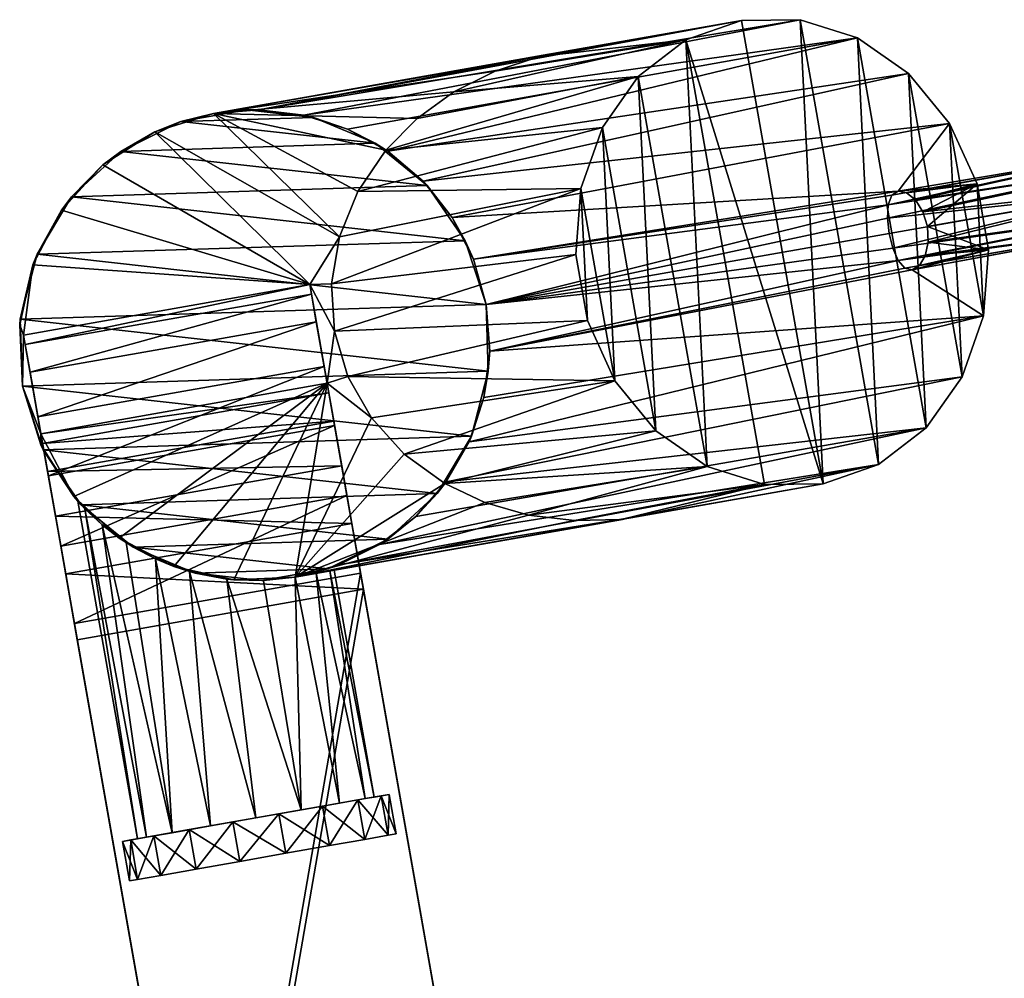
# Model space of a CAD drawing. Header units: metres. Extents: x 630 to 786, y -269 to -21.
# Tile 2 of 3: x 630 to 728, y -145 to -49. Entities that reach past the tile are written whole.
import ezdxf

# ---------------------------------------------------------------- set-up
doc = ezdxf.new("R2010")
doc.units = ezdxf.units.M

msp = doc.modelspace()

# ---------------------------------------------------------------- linework, layer by layer
at = {"layer": 'None'}
for points in [[(658.00531, -58.726612, 3.797301), (653.490112, -58.202206, 4.927778), (707.524536, -49.196712, 99.011459)], [(707.524536, -49.196712, 99.011459), (653.490112, -58.202206, 4.927778), (701.662109, -49.263813, 102.231354)], [(653.490112, -58.202206, 4.927778), (682.983215, -52.557411, 68.154236), (701.662109, -49.263813, 102.231354)], [(713.242615, -51.009953, 96.052429), (658.00531, -58.726612, 3.797301), (707.524536, -49.196712, 99.011459)], [(696.13031, -51.205818, 105.451241), (701.662109, -49.263813, 102.231354), (681.497925, -52.884735, 69)], [(681.497925, -52.884735, 69), (701.662109, -49.263813, 102.231354), (681.990051, -52.76162, 68.718361)], [(701.662109, -49.263813, 102.231354), (682.436096, -52.662663, 68.464294), (681.990051, -52.76162, 68.718361)], [(682.485229, -52.652493, 68.436386), (682.436096, -52.662663, 68.464294), (701.662109, -49.263813, 102.231354)], [(682.709167, -52.607922, 68.309311), (682.485229, -52.652493, 68.436386), (701.662109, -49.263813, 102.231354)], [(701.662109, -49.263813, 102.231354), (682.846069, -52.582134, 68.231773), (682.709167, -52.607922, 68.309311)], [(682.914612, -52.569641, 68.193008), (682.846069, -52.582134, 68.231773), (701.662109, -49.263813, 102.231354)], [(682.983215, -52.557411, 68.154236), (682.914612, -52.569641, 68.193008), (701.662109, -49.263813, 102.231354)], [(709.823608, -95.549774, 102.231354), (701.662109, -49.263813, 102.231354), (696.13031, -51.205818, 105.451241)], [(707.524536, -49.196712, 99.011459), (701.662109, -49.263813, 102.231354), (709.823608, -95.549774, 102.231354)], [(713.242615, -51.009953, 96.052429), (707.524536, -49.196712, 99.011459), (715.355408, -93.607765, 99.011459)], [(715.355408, -93.607765, 99.011459), (707.524536, -49.196712, 99.011459), (709.823608, -95.549774, 102.231354)], [(662.353027, -60.118221, 2.748726), (658.00531, -58.726612, 3.797301), (713.242615, -51.009953, 96.052429)], [(666.371155, -62.338867, 1.821753), (662.353027, -60.118221, 2.748726), (713.242615, -51.009953, 96.052429)], [(666.371155, -62.338867, 1.821753), (713.242615, -51.009953, 96.052429), (718.353088, -54.556641, 93.593979)], [(718.353088, -54.556641, 93.593979), (713.242615, -51.009953, 96.052429), (720.108459, -89.948181, 96.052429)], [(720.108459, -89.948181, 96.052429), (713.242615, -51.009953, 96.052429), (715.355408, -93.607765, 99.011459)], [(691.377258, -54.865402, 108.410271), (696.13031, -51.205818, 105.451241), (672.977844, -56.405735, 69)], [(696.13031, -51.205818, 105.451241), (677.081055, -54.325596, 69), (672.977844, -56.405735, 69)], [(677.081055, -54.325596, 69), (696.13031, -51.205818, 105.451241), (681.497925, -52.884735, 69)], [(691.377258, -54.865402, 108.410271), (698.243103, -93.803635, 108.410271), (696.13031, -51.205818, 105.451241)], [(698.243103, -93.803635, 108.410271), (703.961182, -95.616875, 105.451241), (696.13031, -51.205818, 105.451241)], [(696.13031, -51.205818, 105.451241), (703.961182, -95.616875, 105.451241), (709.823608, -95.549774, 102.231354)], [(653.490112, -58.202206, 4.927778), (648.968628, -58.555092, 6.099398), (682.983215, -52.557411, 68.154236)], [(682.983215, -52.557411, 68.154236), (648.968628, -58.555092, 6.099398), (682.914612, -52.569508, 68.193008)], [(648.968628, -58.555092, 6.099398), (682.846008, -52.581604, 68.231781), (682.914612, -52.569508, 68.193008)], [(648.968628, -58.555092, 6.099398), (682.708801, -52.605797, 68.309319), (682.846008, -52.581604, 68.231781)], [(682.483948, -52.645439, 68.436386), (682.708801, -52.605797, 68.309319), (648.968628, -58.555092, 6.099398)], [(682.434387, -52.654182, 68.464409), (682.483948, -52.645439, 68.436386), (648.968628, -58.555092, 6.099398)], [(648.968628, -58.555092, 6.099398), (681.985046, -52.73341, 68.718361), (682.434387, -52.654182, 68.464409)], [(681.497925, -52.884735, 69), (681.985046, -52.73341, 68.718361), (648.968628, -58.555092, 6.099398)], [(648.968628, -58.555092, 69), (681.497925, -52.884735, 69), (648.968628, -58.555092, 6.099398)], [(677.081055, -54.325596, 69), (681.497925, -52.884735, 69), (648.968628, -58.555092, 69)], [(681.497925, -52.884735, 69), (681.990051, -52.76162, 68.718361), (681.985046, -52.73341, 68.718361)], [(681.985046, -52.73341, 68.718361), (682.436096, -52.662663, 68.464294), (682.434387, -52.654182, 68.464409)], [(681.990051, -52.76162, 68.718361), (682.436096, -52.662663, 68.464294), (681.985046, -52.73341, 68.718361)], [(682.434387, -52.654182, 68.464409), (682.485229, -52.652493, 68.436386), (682.483948, -52.645439, 68.436386)], [(682.436096, -52.662663, 68.464294), (682.485229, -52.652493, 68.436386), (682.434387, -52.654182, 68.464409)], [(682.483948, -52.645439, 68.436386), (682.709167, -52.607922, 68.309311), (682.708801, -52.605797, 68.309319)], [(682.485229, -52.652493, 68.436386), (682.709167, -52.607922, 68.309311), (682.483948, -52.645439, 68.436386)], [(682.708801, -52.605797, 68.309319), (682.846069, -52.582134, 68.231773), (682.846008, -52.581604, 68.231781)], [(682.709167, -52.607922, 68.309311), (682.846069, -52.582134, 68.231773), (682.708801, -52.605797, 68.309319)], [(682.846008, -52.581604, 68.231781), (682.914612, -52.569641, 68.193008), (682.914612, -52.569508, 68.193008)], [(682.846069, -52.582134, 68.231773), (682.914612, -52.569641, 68.193008), (682.846008, -52.581604, 68.231781)], [(682.914612, -52.569641, 68.193008), (682.983215, -52.557411, 68.154236), (682.914612, -52.569508, 68.193008)], [(672.977844, -56.405735, 69), (677.081055, -54.325596, 69), (648.968628, -58.555092, 69)], [(687.788025, -59.946087, 110.868721), (691.377258, -54.865402, 108.410271), (666.191895, -62.216709, 69)], [(666.191895, -62.216709, 69), (691.377258, -54.865402, 108.410271), (669.311462, -59.062695, 69)], [(669.901123, -65.319321, 1.053805), (666.371155, -62.338867, 1.821753), (718.353088, -54.556641, 93.593979)], [(691.377258, -54.865402, 108.410271), (672.977844, -56.405735, 69), (669.311462, -59.062695, 69)], [(669.901123, -65.319321, 1.053805), (718.353088, -54.556641, 93.593979), (722.441956, -59.549438, 91.835274)], [(687.788025, -59.946087, 110.868721), (693.132629, -90.25695, 110.868721), (691.377258, -54.865402, 108.410271)], [(693.132629, -90.25695, 110.868721), (698.243103, -93.803635, 108.410271), (691.377258, -54.865402, 108.410271)], [(722.441956, -59.549438, 91.835274), (718.353088, -54.556641, 93.593979), (723.697693, -84.8675, 93.593979)], [(723.697693, -84.8675, 93.593979), (718.353088, -54.556641, 93.593979), (720.108459, -89.948181, 96.052429)], [(648.968628, -58.555092, 69), (669.311462, -59.062695, 69), (672.977844, -56.405735, 69)], [(643.117859, -60.399841, 69), (648.968628, -58.555092, 69), (645.716614, -59.371403)], [(648.968628, -58.555092, 69), (643.117859, -60.399841, 69), (661.552063, -70.875847, 69)], [(645.716614, -59.371403), (648.968628, -58.555092, 6.099398), (652.303772, -58.209908)], [(645.716614, -59.371403), (652.303772, -58.209908), (658.951355, -58.951283)], [(648.968628, -58.555092, 69), (648.968628, -58.555092, 6.099398), (645.716614, -59.371403)], [(665.120789, -61.535465), (645.716614, -59.371403), (658.951355, -58.951283)], [(648.968628, -58.555092, 6.099398), (653.490112, -58.202206, 4.927778), (652.303772, -58.209908)], [(663.387451, -66.360451, 69), (648.968628, -58.555092, 69), (661.552063, -70.875847, 69)], [(663.387451, -66.360451, 69), (666.191895, -62.216709, 69), (648.968628, -58.555092, 69)], [(666.191895, -62.216709, 69), (669.311462, -59.062695, 69), (648.968628, -58.555092, 69)], [(652.303772, -58.209908), (653.490112, -58.202206, 4.927778), (658.00531, -58.726612, 3.797301)], [(652.303772, -58.209908), (658.00531, -58.726612, 3.797301), (658.951355, -58.951283)], [(658.00531, -58.726612, 3.797301), (662.353027, -60.118221, 2.748726), (658.951355, -58.951283)], [(658.951355, -58.951283), (662.353027, -60.118221, 2.748726), (665.120789, -61.535465)], [(645.716614, -59.371403), (639.72345, -62.341675), (643.117859, -60.399841, 69)], [(639.72345, -62.341675), (645.716614, -59.371403), (665.120789, -61.535465)], [(672.794922, -68.955887, 0.478034), (669.901123, -65.319321, 1.053805), (722.441956, -59.549438, 91.835274)], [(672.794922, -68.955887, 0.478034), (722.441956, -59.549438, 91.835274), (717.320313, -66.303841, 77.004326)], [(717.320313, -66.303841, 77.004326), (722.441956, -59.549438, 91.835274), (725.177979, -65.58387, 90.9188)], [(725.177979, -65.58387, 90.9188), (722.441956, -59.549438, 91.835274), (725.832336, -78.777321, 91.835274)], [(725.832336, -78.777321, 91.835274), (722.441956, -59.549438, 91.835274), (723.697693, -84.8675, 93.593979)], [(639.72345, -62.341675), (637.943848, -63.69603, 69), (643.117859, -60.399841, 69)], [(643.117859, -60.399841, 69), (637.943848, -63.69603, 69), (658.582397, -75.645325, 69)], [(661.552063, -70.875847, 69), (643.117859, -60.399841, 69), (658.582397, -75.645325, 69)], [(662.353027, -60.118221, 2.748726), (666.371155, -62.338867, 1.821753), (665.120789, -61.535465)], [(685.653381, -66.036263, 112.627426), (687.788025, -59.946087, 110.868721), (663.387451, -66.360451, 69)], [(663.387451, -66.360451, 69), (687.788025, -59.946087, 110.868721), (666.191895, -62.216709, 69)], [(685.653381, -66.036263, 112.627426), (689.043762, -85.264145, 112.627426), (687.788025, -59.946087, 110.868721)], [(689.043762, -85.264145, 112.627426), (693.132629, -90.25695, 110.868721), (687.788025, -59.946087, 110.868721)], [(670.312256, -65.753105), (639.72345, -62.341675), (665.120789, -61.535465)], [(665.120789, -61.535465), (666.371155, -62.338867, 1.821753), (670.312256, -65.753105)], [(639.72345, -62.341675), (634.809937, -66.880089), (637.943848, -63.69603, 69)], [(634.809937, -66.880089), (639.72345, -62.341675), (670.312256, -65.753105)], [(666.371155, -62.338867, 1.821753), (669.901123, -65.319321, 1.053805), (670.312256, -65.753105)], [(716.317078, -67.670319, 74.449387), (739.882935, -62.524067, 62.856907), (739.177368, -64.123978, 61.109364)], [(716.317078, -67.670319, 74.449387), (716.682922, -66.726051, 75.640785), (739.882935, -62.524067, 62.856907)], [(716.682922, -66.726051, 75.640785), (717.320313, -66.303841, 77.004326), (739.882935, -62.524067, 62.856907)], [(739.882935, -62.524067, 62.856907), (717.320313, -66.303841, 77.004326), (741.066956, -62.315292, 65.016991)], [(717.320313, -66.303841, 77.004326), (718.150818, -66.467354, 78.318459), (741.066956, -62.315292, 65.016991)], [(741.066956, -62.315292, 65.016991), (718.150818, -66.467354, 78.318459), (719.026306, -67.192581, 79.391861)], [(741.066956, -62.315292, 65.016991), (719.026306, -67.192581, 79.391861), (742.277161, -63.577396, 66.764534)], [(634.809937, -66.880089), (633.799316, -68.219032, 69), (637.943848, -63.69603, 69)], [(658.582397, -75.645325, 69), (637.943848, -63.69603, 69), (633.799316, -68.219032, 69)], [(719.026306, -67.192581, 79.391861), (719.770203, -68.377495, 80.090179), (742.277161, -63.577396, 66.764534)], [(742.277161, -63.577396, 66.764534), (719.770203, -68.377495, 80.090179), (743.051331, -65.828308, 67.432037)], [(716.231079, -69.001297, 73.633476), (739.177368, -64.123978, 61.109364), (739.219727, -66.503914, 60.44186)], [(716.231079, -69.001297, 73.633476), (716.317078, -67.670319, 74.449387), (739.177368, -64.123978, 61.109364)], [(674.105225, -71.262512), (634.809937, -66.880089), (670.312256, -65.753105)], [(670.312256, -65.753105), (669.901123, -65.319321, 1.053805), (672.794922, -68.955887, 0.478034)], [(670.312256, -65.753105), (672.794922, -68.955887, 0.478034), (674.105225, -71.262512)], [(718.150818, -66.467354, 78.318459), (717.320313, -66.303841, 77.004326), (725.177979, -65.58387, 90.9188)], [(719.026306, -67.192581, 79.391861), (718.150818, -66.467354, 78.318459), (725.177979, -65.58387, 90.9188)], [(725.177979, -65.58387, 90.9188), (719.770203, -68.377495, 80.090179), (719.026306, -67.192581, 79.391861)], [(720.225464, -69.853119, 80.332748), (719.770203, -68.377495, 80.090179), (725.177979, -65.58387, 90.9188)], [(719.770203, -68.377495, 80.090179), (720.225464, -69.853119, 80.332748), (743.051331, -65.828308, 67.432037)], [(726.339478, -72.171043, 90.9188), (720.225464, -69.853119, 80.332748), (725.177979, -65.58387, 90.9188)], [(720.302246, -71.395401, 80.090157), (743.051331, -65.828308, 67.432037), (720.225464, -69.853119, 80.332748)], [(743.093689, -68.208244, 66.764534), (743.051331, -65.828308, 67.432037), (720.302246, -71.395401, 80.090157)], [(726.339478, -72.171043, 90.9188), (725.177979, -65.58387, 90.9188), (725.832336, -78.777321, 91.835274)], [(685.14624, -72.64254, 113.5439), (685.653381, -66.036263, 112.627426), (660.759338, -75.581627, 69)], [(685.653381, -66.036263, 112.627426), (661.552063, -70.875847, 69), (660.759338, -75.581627, 69)], [(661.552063, -70.875847, 69), (685.653381, -66.036263, 112.627426), (663.387451, -66.360451, 69)], [(674.924255, -73.11116, 0.121042), (672.794922, -68.955887, 0.478034), (717.320313, -66.303841, 77.004326)], [(717.320313, -66.303841, 77.004326), (716.682922, -66.726051, 75.640785), (674.924255, -73.11116, 0.121042)], [(716.682922, -66.726051, 75.640785), (716.317078, -67.670319, 74.449387), (674.924255, -73.11116, 0.121042)], [(685.14624, -72.64254, 113.5439), (686.307739, -79.229721, 113.5439), (685.653381, -66.036263, 112.627426)], [(686.307739, -79.229721, 113.5439), (689.043762, -85.264145, 112.627426), (685.653381, -66.036263, 112.627426)], [(716.394104, -70.528694, 73.342461), (716.231079, -69.001297, 73.633476), (739.219727, -66.503914, 60.44186)], [(716.394104, -70.528694, 73.342461), (739.219727, -66.503914, 60.44186), (716.763306, -72.019684, 73.633621)], [(739.219727, -66.503914, 60.44186), (739.993896, -68.754822, 61.109364), (716.763306, -72.019684, 73.633621)], [(634.809937, -66.880089), (631.374084, -72.618965), (633.799316, -68.219032, 69)], [(631.374084, -72.618965), (634.809937, -66.880089), (674.105225, -71.262512)], [(674.924255, -73.11116, 0.121042), (716.317078, -67.670319, 74.449387), (676.192383, -77.61734)], [(716.317078, -67.670319, 74.449387), (716.231079, -69.001297, 73.633476), (676.192383, -77.61734)], [(631.374084, -72.618965), (630.966614, -73.660599, 69), (633.799316, -68.219032, 69)], [(633.799316, -68.219032, 69), (630.966614, -73.660599, 69), (658.582397, -75.645325, 69)], [(716.763306, -72.019684, 73.633621), (739.993896, -68.754822, 61.109364), (717.299377, -73.241104, 74.449341)], [(739.993896, -68.754822, 61.109364), (741.204102, -70.01693, 62.856907), (717.299377, -73.241104, 74.449341)], [(742.388123, -69.808151, 65.016991), (743.093689, -68.208244, 66.764534), (720.008606, -72.763268, 79.391899)], [(720.008606, -72.763268, 79.391899), (743.093689, -68.208244, 66.764534), (720.302246, -71.395401, 80.090157)], [(672.794922, -68.955887, 0.478034), (674.924255, -73.11116, 0.121042), (674.105225, -71.262512)], [(676.192383, -77.61734), (716.231079, -69.001297, 73.633476), (716.394104, -70.528694, 73.342461)], [(716.394104, -70.528694, 73.342461), (716.763306, -72.019684, 73.633621), (676.192383, -77.61734)], [(717.299377, -73.241104, 74.449341), (741.204102, -70.01693, 62.856907), (717.966003, -74.003357, 75.640747)], [(741.204102, -70.01693, 62.856907), (718.709534, -74.18177, 77.004318), (717.966003, -74.003357, 75.640747)], [(741.204102, -70.01693, 62.856907), (742.388123, -69.808151, 65.016991), (718.709534, -74.18177, 77.004318)], [(742.388123, -69.808151, 65.016991), (719.433899, -73.744255, 78.318436), (718.709534, -74.18177, 77.004318)], [(719.433899, -73.744255, 78.318436), (742.388123, -69.808151, 65.016991), (720.008606, -72.763268, 79.391899)], [(720.302246, -71.395401, 80.090157), (720.225464, -69.853119, 80.332748), (726.339478, -72.171043, 90.9188)], [(676.192383, -77.61734), (631.374084, -72.618965), (674.105225, -71.262512)], [(658.582397, -75.645325, 69), (660.759338, -75.581627, 69), (661.552063, -70.875847, 69)], [(674.105225, -71.262512), (674.924255, -73.11116, 0.121042), (676.192383, -77.61734)], [(720.008606, -72.763268, 79.391899), (720.302246, -71.395401, 80.090157), (726.339478, -72.171043, 90.9188)], [(631.374084, -72.618965), (629.694153, -79.093376), (630.966614, -73.660599, 69)], [(629.694153, -79.093376), (631.374084, -72.618965), (676.192383, -77.61734)], [(685.14624, -72.64254, 113.5439), (660.759338, -75.581627, 69), (661.04126, -80.288895, 69)], [(686.307739, -79.229721, 113.5439), (685.14624, -72.64254, 113.5439), (661.04126, -80.288895, 69)], [(716.763306, -72.019684, 73.633621), (717.299377, -73.241104, 74.449341), (676.192383, -77.61734)], [(725.832336, -78.777321, 91.835274), (718.709534, -74.18177, 77.004318), (726.339478, -72.171043, 90.9188)], [(718.709534, -74.18177, 77.004318), (719.433899, -73.744255, 78.318436), (726.339478, -72.171043, 90.9188)], [(726.339478, -72.171043, 90.9188), (719.433899, -73.744255, 78.318436), (720.008606, -72.763268, 79.391899)], [(629.694153, -79.093376), (629.638794, -79.649918, 69), (630.966614, -73.660599, 69)], [(630.966614, -73.660599, 69), (629.638794, -79.649918, 69), (630.022949, -80.681122, 69)], [(630.966614, -73.660599, 69), (630.022949, -80.681122, 69), (658.582397, -75.645325, 69)], [(676.192383, -77.61734), (717.299377, -73.241104, 74.449341), (676.541992, -82.285423, 0.121022)], [(717.299377, -73.241104, 74.449341), (717.966003, -74.003357, 75.640747), (676.541992, -82.285423, 0.121022)], [(676.541992, -82.285423, 0.121022), (717.966003, -74.003357, 75.640747), (718.709534, -74.18177, 77.004318)], [(676.541992, -82.285423, 0.121022), (718.709534, -74.18177, 77.004318), (725.832336, -78.777321, 91.835274)], [(658.582397, -75.645325, 173.850555), (630.022949, -80.681122, 173.850555), (630.188965, -81.622688, 181.975357)], [(658.582397, -75.645325, 173.850555), (658.582397, -75.645325, 69), (630.022949, -80.681122, 173.850555)], [(658.582397, -75.645325, 69), (630.022949, -80.681122, 69), (630.022949, -80.681122, 173.850555)], [(658.748413, -76.586891, 181.975357), (658.582397, -75.645325, 173.850555), (630.188965, -81.622688, 181.975357)], [(661.04126, -80.288895, 69), (660.759338, -75.581627, 69), (658.582397, -75.645325, 69)], [(660.489319, -86.459923, 180.786575), (658.582397, -75.645325, 173.850555), (658.748413, -76.586891, 181.975357)], [(660.489319, -86.459923, 180.786575), (660.318848, -85.493401, 173.850555), (658.582397, -75.645325, 173.850555)], [(660.318848, -85.493401, 173.850555), (658.582397, -75.645325, 69), (658.582397, -75.645325, 173.850555)], [(660.318848, -85.493401, 173.850555), (660.318848, -85.493401, 69), (658.582397, -75.645325, 69)], [(660.318848, -85.493401, 69), (661.04126, -80.288895, 69), (658.582397, -75.645325, 69)], [(658.748413, -76.586891, 181.975357), (630.188965, -81.622688, 181.975357), (630.677979, -84.395958, 189.656281)], [(659.237427, -79.360161, 189.656281), (658.748413, -76.586891, 181.975357), (630.677979, -84.395958, 189.656281)], [(659.237427, -79.360161, 189.656281), (660.489319, -86.459923, 180.786575), (658.748413, -76.586891, 181.975357)], [(676.404602, -84.302773), (629.694153, -79.093376), (676.192383, -77.61734)], [(676.192383, -77.61734), (676.541992, -82.285423, 0.121022), (676.404602, -84.302773)], [(629.694153, -79.093376), (629.906372, -85.778809), (629.638794, -79.649918, 69)], [(629.906372, -85.778809), (629.694153, -79.093376), (676.404602, -84.302773)], [(659.237427, -79.360161, 189.656281), (630.677979, -84.395958, 189.656281), (631.463257, -88.849411, 196.473679)], [(660.022705, -83.813614, 196.473679), (659.237427, -79.360161, 189.656281), (631.463257, -88.849411, 196.473679)], [(660.022705, -83.813614, 196.473679), (660.987183, -89.283607, 187.178024), (659.237427, -79.360161, 189.656281)], [(660.987183, -89.283607, 187.178024), (660.489319, -86.459923, 180.786575), (659.237427, -79.360161, 189.656281)], [(686.307739, -79.229721, 113.5439), (661.04126, -80.288895, 69), (662.386353, -84.808685, 69)], [(689.043762, -85.264145, 112.627426), (686.307739, -79.229721, 113.5439), (662.386353, -84.808685, 69)], [(723.697693, -84.8675, 93.593979), (674.486633, -91.325378, 1.053825), (725.832336, -78.777321, 91.835274)], [(674.486633, -91.325378, 1.053825), (675.962219, -86.918434, 0.478032), (725.832336, -78.777321, 91.835274)], [(725.832336, -78.777321, 91.835274), (675.962219, -86.918434, 0.478032), (676.541992, -82.285423, 0.121022)], [(629.906372, -85.778809), (629.906372, -85.778809, 69), (629.638794, -79.649918, 69)], [(629.638794, -79.649918, 69), (629.906372, -85.778809, 69), (630.022949, -80.681122, 69)], [(660.318848, -85.493401, 69), (662.386353, -84.808685, 69), (661.04126, -80.288895, 69)], [(630.022949, -80.681122, 69), (629.906372, -85.778809, 69), (631.75946, -90.529198, 69)], [(630.022949, -80.681122, 69), (631.75946, -90.529198, 69), (630.022949, -80.681122, 173.850555)], [(631.75946, -90.529198, 69), (631.75946, -90.529198, 173.850555), (630.022949, -80.681122, 173.850555)], [(630.022949, -80.681122, 173.850555), (631.75946, -90.529198, 173.850555), (630.188965, -81.622688, 181.975357)], [(631.75946, -90.529198, 173.850555), (631.929871, -91.49572, 180.786575), (630.188965, -81.622688, 181.975357)], [(630.188965, -81.622688, 181.975357), (631.929871, -91.49572, 180.786575), (630.677979, -84.395958, 189.656281)], [(676.541992, -82.285423, 0.121022), (675.962219, -86.918434, 0.478032), (676.404602, -84.302773)], [(674.724731, -90.777184), (629.906372, -85.778809), (676.404602, -84.302773)], [(631.929871, -91.49572, 180.786575), (632.427734, -94.319405, 187.178024), (630.677979, -84.395958, 189.656281)], [(630.677979, -84.395958, 189.656281), (632.427734, -94.319405, 187.178024), (631.463257, -88.849411, 196.473679)], [(660.022705, -83.813614, 196.473679), (631.463257, -88.849411, 196.473679), (632.501892, -94.739738, 202.055069)], [(661.061279, -89.703941, 202.055069), (660.022705, -83.813614, 196.473679), (632.501892, -94.739738, 202.055069)], [(661.061279, -89.703941, 202.055069), (661.773438, -93.742752, 192.523071), (660.022705, -83.813614, 196.473679)], [(661.773438, -93.742752, 192.523071), (660.987183, -89.283607, 187.178024), (660.022705, -83.813614, 196.473679)], [(676.404602, -84.302773), (675.962219, -86.918434, 0.478032), (674.724731, -90.777184)], [(664.740723, -88.959564, 69), (662.386353, -84.808685, 69), (660.318848, -85.493401, 69)], [(689.043762, -85.264145, 112.627426), (662.386353, -84.808685, 69), (664.740723, -88.959564, 69)], [(668.009766, -92.574898, 69), (689.043762, -85.264145, 112.627426), (664.740723, -88.959564, 69)], [(693.132629, -90.25695, 110.868721), (689.043762, -85.264145, 112.627426), (668.009766, -92.574898, 69)], [(720.108459, -89.948181, 96.052429), (672.188904, -95.333351, 1.821763), (723.697693, -84.8675, 93.593979)], [(672.188904, -95.333351, 1.821763), (674.486633, -91.325378, 1.053825), (723.697693, -84.8675, 93.593979)], [(631.99353, -92.133644), (631.75116, -91.629608, 69), (629.906372, -85.778809)], [(631.75116, -91.629608, 69), (629.906372, -85.778809, 69), (629.906372, -85.778809)], [(631.99353, -92.133644), (629.906372, -85.778809), (674.724731, -90.777184)], [(629.906372, -85.778809, 69), (631.75116, -91.629608, 69), (631.75946, -90.529198, 69)], [(660.318848, -85.493401, 173.850555), (660.489319, -86.459923, 180.786575), (631.75946, -90.529198, 173.850555)], [(631.75946, -90.529198, 173.850555), (631.75946, -90.529198, 69), (660.318848, -85.493401, 173.850555)], [(631.75946, -90.529198, 69), (660.318848, -85.493401, 69), (660.318848, -85.493401, 173.850555)], [(631.75946, -90.529198, 69), (635.047363, -96.803581, 69), (660.318848, -85.493401, 69)], [(660.489319, -86.459923, 180.786575), (631.929871, -91.49572, 180.786575), (631.75946, -90.529198, 173.850555)], [(660.489319, -86.459923, 180.786575), (660.987183, -89.283607, 187.178024), (631.929871, -91.49572, 180.786575)], [(635.047363, -96.803581, 69), (639.570313, -100.948151, 69), (660.318848, -85.493401, 69)], [(660.318848, -85.493401, 69), (639.570313, -100.948151, 69), (645.011902, -103.780853, 69)], [(645.011902, -103.780853, 69), (651.001221, -105.10865, 69), (660.318848, -85.493401, 69)], [(651.001221, -105.10865, 69), (657.130127, -104.841057, 69), (660.318848, -85.493401, 69)], [(657.130127, -104.841057, 69), (664.740723, -88.959564, 69), (660.318848, -85.493401, 69)], [(675.962219, -86.918434, 0.478032), (674.486633, -91.325378, 1.053825), (674.724731, -90.777184)], [(632.427734, -94.319405, 187.178024), (633.21405, -98.778549, 192.523071), (631.463257, -88.849411, 196.473679)], [(631.463257, -88.849411, 196.473679), (633.21405, -98.778549, 192.523071), (632.501892, -94.739738, 202.055069)], [(660.987183, -89.283607, 187.178024), (632.427734, -94.319405, 187.178024), (631.929871, -91.49572, 180.786575)], [(660.987183, -89.283607, 187.178024), (661.773438, -93.742752, 192.523071), (632.427734, -94.319405, 187.178024)], [(657.130127, -104.841057, 69), (668.009766, -92.574898, 69), (664.740723, -88.959564, 69)], [(661.061279, -89.703941, 202.055069), (632.501892, -94.739738, 202.055069), (633.737122, -101.745125, 206.095535)], [(662.29657, -96.709328, 206.095535), (661.061279, -89.703941, 202.055069), (633.737122, -101.745125, 206.095535)], [(662.29657, -96.709328, 206.095535), (662.786377, -99.487244, 196.402039), (661.061279, -89.703941, 202.055069)], [(662.786377, -99.487244, 196.402039), (661.773438, -93.742752, 192.523071), (661.061279, -89.703941, 202.055069)], [(665.563171, -101.589134, 3.7973), (720.108459, -89.948181, 96.052429), (715.355408, -93.607765, 99.011459)], [(665.563171, -101.589134, 3.7973), (669.172668, -98.794418, 2.748727), (720.108459, -89.948181, 96.052429)], [(672.062317, -95.50956, 69), (693.132629, -90.25695, 110.868721), (668.009766, -92.574898, 69)], [(669.172668, -98.794418, 2.748727), (672.188904, -95.333351, 1.821763), (720.108459, -89.948181, 96.052429)], [(698.243103, -93.803635, 108.410271), (693.132629, -90.25695, 110.868721), (672.062317, -95.50956, 69)], [(631.75946, -90.529198, 69), (631.75116, -91.629608, 69), (635.047363, -96.803581, 69)], [(671.288818, -96.51606), (631.99353, -92.133644), (674.724731, -90.777184)], [(674.724731, -90.777184), (672.188904, -95.333351, 1.821763), (671.288818, -96.51606)], [(674.724731, -90.777184), (674.486633, -91.325378, 1.053825), (672.188904, -95.333351, 1.821763)], [(635.047363, -96.803581, 69), (631.75116, -91.629608, 69), (631.99353, -92.133644)], [(635.786499, -97.643044), (635.047363, -96.803581, 69), (631.99353, -92.133644)], [(635.786499, -97.643044), (631.99353, -92.133644), (671.288818, -96.51606)], [(672.062317, -95.50956, 69), (668.009766, -92.574898, 69), (657.130127, -104.841057, 69)], [(661.773438, -93.742752, 192.523071), (633.21405, -98.778549, 192.523071), (632.427734, -94.319405, 187.178024)], [(661.773438, -93.742752, 192.523071), (662.786377, -99.487244, 196.402039), (633.21405, -98.778549, 192.523071)], [(661.499634, -103.626228, 4.927778), (715.355408, -93.607765, 99.011459), (691.144653, -98.843376, 68.154236)], [(661.499634, -103.626228, 4.927778), (665.563171, -101.589134, 3.7973), (715.355408, -93.607765, 99.011459)], [(676.073425, -97.406776, 69), (698.243103, -93.803635, 108.410271), (672.062317, -95.50956, 69)], [(676.073425, -97.406776, 69), (680.428528, -98.649567, 69), (698.243103, -93.803635, 108.410271)], [(680.428528, -98.649567, 69), (703.961182, -95.616875, 105.451241), (698.243103, -93.803635, 108.410271)], [(691.144653, -98.843376, 68.154236), (715.355408, -93.607765, 99.011459), (709.823608, -95.549774, 102.231354)], [(633.21405, -98.778549, 192.523071), (634.226929, -104.523041, 196.402039), (632.501892, -94.739738, 202.055069)], [(632.501892, -94.739738, 202.055069), (634.226929, -104.523041, 196.402039), (633.737122, -101.745125, 206.095535)], [(676.073425, -97.406776, 69), (672.062317, -95.50956, 69), (657.130127, -104.841057, 69)], [(672.188904, -95.333351, 1.821763), (669.172668, -98.794418, 2.748727), (671.288818, -96.51606)], [(680.428528, -98.649567, 69), (684.996826, -99.2006, 69), (703.961182, -95.616875, 105.451241)], [(684.996826, -99.2006, 69), (689.648193, -99.107239, 69), (703.961182, -95.616875, 105.451241)], [(703.961182, -95.616875, 105.451241), (689.648193, -99.107239, 69), (709.823608, -95.549774, 102.231354)], [(689.648193, -99.107239, 69), (690.144287, -98.990837, 68.716827), (709.823608, -95.549774, 102.231354)], [(709.823608, -95.549774, 102.231354), (690.144287, -98.990837, 68.716827), (690.645569, -98.924149, 68.435616)], [(690.645569, -98.924149, 68.435616), (691.144653, -98.843376, 68.154236), (709.823608, -95.549774, 102.231354)], [(662.29657, -96.709328, 206.095535), (633.737122, -101.745125, 206.095535), (635.101501, -109.482841, 208.374344)], [(635.786499, -97.643044), (635.447205, -97.267761, 39.038391), (635.047363, -96.803581, 69)], [(635.447205, -97.267761, 39.038391), (636.147522, -98.02523, 42.655502), (635.047363, -96.803581, 69)], [(635.047363, -96.803581, 69), (636.147522, -98.02523, 42.655502), (637.865601, -99.634125, 45.627266)], [(635.047363, -96.803581, 69), (637.865601, -99.634125, 45.627266), (639.570313, -100.948151, 69)], [(663.660889, -104.447044, 208.374344), (662.29657, -96.709328, 206.095535), (635.101501, -109.482841, 208.374344)], [(635.786499, -97.643044), (636.147522, -98.025253, 35.421261), (635.447205, -97.267761, 39.038391)], [(636.147522, -98.02523, 42.655502), (635.447205, -97.267761, 39.038391), (641.390076, -130.971268, 39.038391)], [(636.147522, -98.025253, 35.421261), (641.390076, -130.971268, 39.038391), (635.447205, -97.267761, 39.038391)], [(666.375305, -101.054474), (635.786499, -97.643044), (671.288818, -96.51606)], [(663.660889, -104.447044, 208.374344), (663.946411, -106.066063, 198.510406), (662.29657, -96.709328, 206.095535)], [(663.946411, -106.066063, 198.510406), (662.786377, -99.487244, 196.402039), (662.29657, -96.709328, 206.095535)], [(671.288818, -96.51606), (669.172668, -98.794418, 2.748727), (666.375305, -101.054474)], [(640.977966, -101.860687), (637.865479, -99.634003, 32.449406), (635.786499, -97.643044)], [(637.865479, -99.634003, 32.449406), (636.147522, -98.025253, 35.421261), (635.786499, -97.643044)], [(640.977966, -101.860687), (635.786499, -97.643044), (666.375305, -101.054474)], [(637.865601, -99.634125, 45.627266), (636.147522, -98.02523, 42.655502), (642.289612, -130.812653, 43.630592)], [(642.289612, -130.812653, 43.630592), (636.147522, -98.02523, 42.655502), (641.390076, -130.971268, 39.038391)], [(637.865479, -99.634003, 32.449406), (642.289612, -130.812653, 34.44619), (636.147522, -98.025253, 35.421261)], [(642.289612, -130.812653, 34.44619), (641.390076, -130.971268, 39.038391), (636.147522, -98.025253, 35.421261)], [(657.130127, -104.841057, 69), (680.428528, -98.649567, 69), (676.073425, -97.406776, 69)], [(662.786377, -99.487244, 196.402039), (634.226929, -104.523041, 196.402039), (633.21405, -98.778549, 192.523071)], [(684.996826, -99.2006, 69), (680.428528, -98.649567, 69), (657.130127, -104.841057, 69)], [(657.130127, -104.841057, 6.099398), (661.499634, -103.626228, 4.927778), (691.144653, -98.843376, 68.154236)], [(657.130127, -104.841057, 6.099398), (691.144653, -98.843376, 68.154236), (660.574829, -104.233665, 35.73455)], [(657.130127, -104.841057, 69), (660.574829, -104.233665, 42.342236), (689.648193, -99.107239, 69)], [(689.648193, -99.107239, 69), (684.996826, -99.2006, 69), (657.130127, -104.841057, 69)], [(660.574829, -104.233665, 35.73455), (691.144653, -98.843376, 68.154236), (661.031555, -104.15313, 39.038391)], [(660.574829, -104.233665, 42.342236), (661.031555, -104.15313, 39.038391), (689.648193, -99.107239, 69)], [(691.144653, -98.843376, 68.154236), (690.200012, -99.009941, 68.688133), (661.031555, -104.15313, 39.038391)], [(661.031555, -104.15313, 39.038391), (690.200012, -99.009941, 68.688133), (689.924133, -99.058594, 68.84407)], [(689.924133, -99.058594, 68.84407), (689.786133, -99.082916, 68.922035), (661.031555, -104.15313, 39.038391)], [(661.031555, -104.15313, 39.038391), (689.786133, -99.082916, 68.922035), (689.717163, -99.095078, 68.961014)], [(689.648193, -99.107239, 69), (661.031555, -104.15313, 39.038391), (689.717163, -99.095078, 68.961014)], [(669.172668, -98.794418, 2.748727), (665.563171, -101.589134, 3.7973), (666.375305, -101.054474)], [(689.648193, -99.107239, 69), (689.717163, -99.095078, 68.961014), (690.144287, -98.990837, 68.716827)], [(689.717163, -99.095078, 68.961014), (689.786133, -99.082916, 68.922035), (690.144287, -98.990837, 68.716827)], [(690.144287, -98.990837, 68.716827), (689.786133, -99.082916, 68.922035), (689.924133, -99.058594, 68.84407)], [(689.924133, -99.058594, 68.84407), (690.200012, -99.009941, 68.688133), (690.144287, -98.990837, 68.716827)], [(690.200012, -99.009941, 68.688133), (690.645569, -98.924149, 68.435616), (690.144287, -98.990837, 68.716827)], [(690.200012, -99.009941, 68.688133), (691.144653, -98.843376, 68.154236), (690.645569, -98.924149, 68.435616)], [(662.786377, -99.487244, 196.402039), (663.946411, -106.066063, 198.510406), (634.226929, -104.523041, 196.402039)], [(640.977966, -101.860687), (640.249329, -101.406136, 30.084673), (637.865479, -99.634003, 32.449406)], [(640.249329, -101.406136, 30.084673), (644.851379, -130.360947, 30.553112), (637.865479, -99.634003, 32.449406)], [(644.851379, -130.360947, 30.553112), (642.289612, -130.812653, 34.44619), (637.865479, -99.634003, 32.449406)], [(637.865601, -99.634125, 45.627266), (640.249329, -101.406174, 47.992081), (639.570313, -100.948151, 69)], [(644.851379, -130.360947, 47.523674), (640.249329, -101.406174, 47.992081), (637.865601, -99.634125, 45.627266)], [(644.851379, -130.360947, 47.523674), (637.865601, -99.634125, 45.627266), (642.289612, -130.812653, 43.630592)], [(639.570313, -100.948151, 69), (640.249329, -101.406174, 47.992081), (643.187256, -103.028549, 49.765862)], [(639.570313, -100.948151, 69), (643.187256, -103.028549, 49.765862), (645.011902, -103.780853, 69)], [(660.382141, -104.02475), (640.977966, -101.860687), (666.375305, -101.054474)], [(666.375305, -101.054474), (661.499634, -103.626228, 4.927778), (660.382141, -104.02475)], [(666.375305, -101.054474), (665.563171, -101.589134, 3.7973), (661.499634, -103.626228, 4.927778)], [(634.226929, -104.523041, 196.402039), (635.386963, -111.10186, 198.510406), (633.737122, -101.745125, 206.095535)], [(633.737122, -101.745125, 206.095535), (635.386963, -111.10186, 198.510406), (635.101501, -109.482841, 208.374344)], [(643.187317, -103.028542, 28.310837), (640.249329, -101.406136, 30.084673), (640.977966, -101.860687)], [(644.851379, -130.360947, 30.553112), (640.249329, -101.406136, 30.084673), (643.187317, -103.028542, 28.310837)], [(643.187256, -103.028549, 49.765862), (640.249329, -101.406174, 47.992081), (644.851379, -130.360947, 47.523674)], [(647.1474, -104.44487), (643.187317, -103.028542, 28.310837), (640.977966, -101.860687)], [(647.1474, -104.44487), (640.977966, -101.860687), (660.382141, -104.02475)], [(643.187256, -103.028549, 49.765862), (646.600586, -104.295944, 50.82814), (645.011902, -103.780853, 69)], [(646.600586, -104.295944, 50.82814), (643.187256, -103.028549, 49.765862), (648.685303, -129.684921, 50.124947)], [(648.685303, -129.684921, 50.124947), (643.187256, -103.028549, 49.765862), (644.851379, -130.360947, 47.523674)], [(647.1474, -104.44487), (646.600647, -104.295967, 27.248592), (643.187317, -103.028542, 28.310837)], [(648.685303, -129.684921, 27.951838), (643.187317, -103.028542, 28.310837), (646.600647, -104.295967, 27.248592)], [(648.685303, -129.684921, 27.951838), (644.851379, -130.360947, 30.553112), (643.187317, -103.028542, 28.310837)], [(645.011902, -103.780853, 69), (646.600586, -104.295944, 50.82814), (651.001221, -105.10865, 69)], [(653.794983, -105.186241), (647.1474, -104.44487), (660.382141, -104.02475)], [(660.382141, -104.02475), (657.130127, -104.841057, 6.099398), (653.794983, -105.186241)], [(661.499634, -103.626228, 4.927778), (657.130127, -104.841057, 6.099398), (660.382141, -104.02475)], [(661.031555, -104.15313, 39.038391), (660.574829, -104.233665, 42.342236), (665.025452, -126.803711, 39.038391)], [(661.031555, -104.15313, 39.038391), (665.025452, -126.803711, 39.038391), (660.574829, -104.233665, 35.73455)], [(663.946411, -106.066063, 198.510406), (635.386963, -111.10186, 198.510406), (634.226929, -104.523041, 196.402039)], [(635.101501, -109.482841, 208.374344), (649.074768, -188.729263, 221.785828), (663.660889, -104.447044, 208.374344)], [(646.600586, -104.295944, 50.82814), (650.312866, -105.038094, 50.968712), (651.001221, -105.10865, 69)], [(650.312866, -105.038094, 50.968712), (646.600586, -104.295944, 50.82814), (653.207764, -128.887482, 51.038391)], [(653.207764, -128.887482, 51.038391), (646.600586, -104.295944, 50.82814), (648.685303, -129.684921, 50.124947)], [(650.312744, -105.0382, 27.107964), (646.600647, -104.295967, 27.248592), (647.1474, -104.44487)], [(653.207764, -128.887482, 27.038393), (646.600647, -104.295967, 27.248592), (650.312744, -105.0382, 27.107964)], [(653.207764, -128.887482, 27.038393), (648.685303, -129.684921, 27.951838), (646.600647, -104.295967, 27.248592)], [(653.794983, -105.186241), (650.312744, -105.0382, 27.107964), (647.1474, -104.44487)], [(649.074768, -188.729263, 221.785828), (677.634216, -183.693466, 221.785828), (663.660889, -104.447044, 208.374344)], [(653.794983, -105.186241), (653.970703, -105.179962, 28.070282), (650.312744, -105.0382, 27.107964)], [(657.730164, -128.090057, 27.951838), (650.312744, -105.0382, 27.107964), (653.970703, -105.179962, 28.070282)], [(657.730164, -128.090057, 27.951838), (653.207764, -128.887482, 27.038393), (650.312744, -105.0382, 27.107964)], [(651.001221, -105.10865, 69), (650.312866, -105.038094, 50.968712), (653.970825, -105.179977, 50.006496)], [(653.970825, -105.179977, 50.006496), (650.312866, -105.038094, 50.968712), (657.730164, -128.090057, 50.124947)], [(657.730164, -128.090057, 50.124947), (650.312866, -105.038094, 50.968712), (653.207764, -128.887482, 51.038391)], [(657.130127, -104.841057, 69), (651.001221, -105.10865, 69), (653.970825, -105.179977, 50.006496)], [(657.130127, -104.841057, 6.099398), (653.970703, -105.179962, 28.070282), (653.794983, -105.186241)], [(657.130127, -104.841057, 6.099398), (657.130127, -104.841057, 30.128609), (653.970703, -105.179962, 28.070282)], [(657.130127, -104.841057, 30.128609), (657.730164, -128.090057, 27.951838), (653.970703, -105.179962, 28.070282)], [(657.130127, -104.841057, 47.948177), (657.130127, -104.841057, 69), (653.970825, -105.179977, 50.006496)], [(657.130127, -104.841057, 47.948177), (653.970825, -105.179977, 50.006496), (657.730164, -128.090057, 50.124947)], [(659.239929, -104.46904, 45.390705), (660.574829, -104.233665, 42.342236), (657.130127, -104.841057, 69)], [(659.239929, -104.46904, 32.686081), (657.130127, -104.841057, 6.099398), (660.574829, -104.233665, 35.73455)], [(657.130127, -104.841057, 47.948177), (659.239929, -104.46904, 45.390705), (657.130127, -104.841057, 69)], [(659.239929, -104.46904, 32.686081), (657.130127, -104.841057, 30.128609), (657.130127, -104.841057, 6.099398)], [(659.239929, -104.46904, 45.390705), (657.130127, -104.841057, 47.948177), (661.564148, -127.414032, 47.523674)], [(659.239929, -104.46904, 32.686081), (661.564148, -127.414032, 30.553112), (657.130127, -104.841057, 30.128609)], [(657.130127, -104.841057, 47.948177), (657.730164, -128.090057, 50.124947), (661.564148, -127.414032, 47.523674)], [(661.564148, -127.414032, 30.553112), (657.730164, -128.090057, 27.951838), (657.130127, -104.841057, 30.128609)], [(660.574829, -104.233665, 42.342236), (659.239929, -104.46904, 45.390705), (664.125854, -126.962326, 43.630592)], [(660.574829, -104.233665, 35.73455), (664.125854, -126.962326, 34.44619), (659.239929, -104.46904, 32.686081)], [(659.239929, -104.46904, 45.390705), (661.564148, -127.414032, 47.523674), (664.125854, -126.962326, 43.630592)], [(664.125854, -126.962326, 34.44619), (661.564148, -127.414032, 30.553112), (659.239929, -104.46904, 32.686081)], [(660.574829, -104.233665, 42.342236), (664.125854, -126.962326, 43.630592), (665.025452, -126.803711, 39.038391)], [(665.025452, -126.803711, 39.038391), (664.125854, -126.962326, 34.44619), (660.574829, -104.233665, 35.73455)], [(677.634216, -183.693466, 221.785828), (677.919678, -185.312485, 211.92189), (663.660889, -104.447044, 208.374344)], [(677.919678, -185.312485, 211.92189), (663.946411, -106.066063, 198.510406), (663.660889, -104.447044, 208.374344)], [(635.386963, -111.10186, 198.510406), (663.946411, -106.066063, 198.510406), (649.360229, -190.348282, 211.92189)], [(663.946411, -106.066063, 198.510406), (677.919678, -185.312485, 211.92189), (649.360229, -190.348282, 211.92189)], [(635.386963, -111.10186, 198.510406), (649.360229, -190.348282, 211.92189), (635.101501, -109.482841, 208.374344)], [(635.101501, -109.482841, 208.374344), (649.360229, -190.348282, 211.92189), (649.074768, -188.729263, 221.785828)], [(664.086853, -131.030914, 30.36076), (663.392212, -127.09169, 30.36076), (665.700867, -126.684616, 34.42112)], [(665.700867, -126.684616, 43.655663), (663.392212, -127.09169, 47.716026), (666.395447, -130.62384, 43.655663)], [(665.700867, -126.684616, 34.42112), (663.392212, -127.09169, 30.36076), (664.125854, -126.962326, 34.44619)], [(663.392212, -127.09169, 47.716026), (665.700867, -126.684616, 43.655663), (664.125854, -126.962326, 43.630592)], [(666.395447, -130.62384, 34.42112), (664.086853, -131.030914, 30.36076), (665.700867, -126.684616, 34.42112)], [(665.025452, -126.803711, 39.038391), (665.700867, -126.684616, 34.42112), (664.125854, -126.962326, 34.44619)], [(664.125854, -126.962326, 43.630592), (665.700867, -126.684616, 43.655663), (665.025452, -126.803711, 39.038391)], [(665.700867, -126.684616, 43.655663), (666.502625, -126.543236, 39.038391), (665.025452, -126.803711, 39.038391)], [(666.502625, -126.543236, 39.038391), (665.700867, -126.684616, 34.42112), (665.025452, -126.803711, 39.038391)], [(666.395447, -130.62384, 34.42112), (665.700867, -126.684616, 34.42112), (666.502625, -126.543236, 39.038391)], [(666.502625, -126.543236, 39.038391), (665.700867, -126.684616, 43.655663), (667.197266, -130.482468, 39.038391)], [(665.700867, -126.684616, 43.655663), (666.395447, -130.62384, 43.655663), (667.197266, -130.482468, 39.038391)], [(667.197266, -130.482468, 39.038391), (666.395447, -130.62384, 34.42112), (666.502625, -126.543236, 39.038391)], [(656.210999, -132.419647, 25.743488), (655.516357, -128.480408, 25.743488), (659.855225, -127.715363, 27.34705)], [(659.855225, -127.715363, 50.729736), (655.516357, -128.480408, 52.333298), (660.549805, -131.654587, 50.729736)], [(659.855225, -127.715363, 27.34705), (655.516357, -128.480408, 25.743488), (657.730164, -128.090057, 27.951838)], [(655.516357, -128.480408, 52.333298), (659.855225, -127.715363, 50.729736), (657.730164, -128.090057, 50.124947)], [(660.549805, -131.654587, 27.34705), (656.210999, -132.419647, 25.743488), (659.855225, -127.715363, 27.34705)], [(661.564148, -127.414032, 30.553112), (659.855225, -127.715363, 27.34705), (657.730164, -128.090057, 27.951838)], [(657.730164, -128.090057, 50.124947), (659.855225, -127.715363, 50.729736), (661.564148, -127.414032, 47.523674)], [(660.549805, -131.654587, 27.34705), (659.855225, -127.715363, 27.34705), (663.392212, -127.09169, 30.36076)], [(663.392212, -127.09169, 47.716026), (659.855225, -127.715363, 50.729736), (664.086853, -131.030914, 47.716026)], [(663.392212, -127.09169, 30.36076), (659.855225, -127.715363, 27.34705), (661.564148, -127.414032, 30.553112)], [(659.855225, -127.715363, 50.729736), (663.392212, -127.09169, 47.716026), (661.564148, -127.414032, 47.523674)], [(659.855225, -127.715363, 50.729736), (660.549805, -131.654587, 50.729736), (664.086853, -131.030914, 47.716026)], [(664.086853, -131.030914, 30.36076), (660.549805, -131.654587, 27.34705), (663.392212, -127.09169, 30.36076)], [(664.125854, -126.962326, 34.44619), (663.392212, -127.09169, 30.36076), (661.564148, -127.414032, 30.553112)], [(661.564148, -127.414032, 47.523674), (663.392212, -127.09169, 47.716026), (664.125854, -126.962326, 43.630592)], [(663.392212, -127.09169, 47.716026), (664.086853, -131.030914, 47.716026), (666.395447, -130.62384, 43.655663)], [(651.593689, -133.233795, 25.743488), (650.899109, -129.294556, 25.743488), (655.516357, -128.480408, 25.743488)], [(655.516357, -128.480408, 52.333298), (650.899109, -129.294556, 52.333298), (656.210999, -132.419647, 52.333298)], [(655.516357, -128.480408, 25.743488), (650.899109, -129.294556, 25.743488), (653.207764, -128.887482, 27.038393)], [(650.899109, -129.294556, 52.333298), (655.516357, -128.480408, 52.333298), (653.207764, -128.887482, 51.038391)], [(656.210999, -132.419647, 25.743488), (651.593689, -133.233795, 25.743488), (655.516357, -128.480408, 25.743488)], [(657.730164, -128.090057, 27.951838), (655.516357, -128.480408, 25.743488), (653.207764, -128.887482, 27.038393)], [(653.207764, -128.887482, 51.038391), (655.516357, -128.480408, 52.333298), (657.730164, -128.090057, 50.124947)], [(655.516357, -128.480408, 52.333298), (656.210999, -132.419647, 52.333298), (660.549805, -131.654587, 50.729736)], [(648.685303, -129.684921, 27.951838), (646.560303, -130.059616, 27.34705), (644.851379, -130.360947, 30.553112)], [(644.851379, -130.360947, 47.523674), (646.560303, -130.059616, 50.729736), (648.685303, -129.684921, 50.124947)], [(647.254883, -133.99884, 27.34705), (646.560303, -130.059616, 27.34705), (650.899109, -129.294556, 25.743488)], [(650.899109, -129.294556, 52.333298), (646.560303, -130.059616, 50.729736), (651.593689, -133.233795, 52.333298)], [(650.899109, -129.294556, 25.743488), (646.560303, -130.059616, 27.34705), (648.685303, -129.684921, 27.951838)], [(646.560303, -130.059616, 50.729736), (650.899109, -129.294556, 52.333298), (648.685303, -129.684921, 50.124947)], [(651.593689, -133.233795, 25.743488), (647.254883, -133.99884, 27.34705), (650.899109, -129.294556, 25.743488)], [(653.207764, -128.887482, 27.038393), (650.899109, -129.294556, 25.743488), (648.685303, -129.684921, 27.951838)], [(648.685303, -129.684921, 50.124947), (650.899109, -129.294556, 52.333298), (653.207764, -128.887482, 51.038391)], [(650.899109, -129.294556, 52.333298), (651.593689, -133.233795, 52.333298), (656.210999, -132.419647, 52.333298)], [(641.409241, -135.029587, 34.42112), (640.7146, -131.090363, 34.42112), (643.023254, -130.683289, 30.36076)], [(643.023254, -130.683289, 47.716026), (640.7146, -131.090363, 43.655663), (643.717834, -134.622513, 47.716026)], [(643.023254, -130.683289, 30.36076), (640.7146, -131.090363, 34.42112), (642.289612, -130.812653, 34.44619)], [(640.7146, -131.090363, 43.655663), (643.023254, -130.683289, 47.716026), (642.289612, -130.812653, 43.630592)], [(643.717834, -134.622513, 30.36076), (641.409241, -135.029587, 34.42112), (643.023254, -130.683289, 30.36076)], [(644.851379, -130.360947, 30.553112), (643.023254, -130.683289, 30.36076), (642.289612, -130.812653, 34.44619)], [(642.289612, -130.812653, 43.630592), (643.023254, -130.683289, 47.716026), (644.851379, -130.360947, 47.523674)], [(643.717834, -134.622513, 30.36076), (643.023254, -130.683289, 30.36076), (646.560303, -130.059616, 27.34705)], [(646.560303, -130.059616, 50.729736), (643.023254, -130.683289, 47.716026), (647.254883, -133.99884, 50.729736)], [(646.560303, -130.059616, 27.34705), (643.023254, -130.683289, 30.36076), (644.851379, -130.360947, 30.553112)], [(643.023254, -130.683289, 47.716026), (646.560303, -130.059616, 50.729736), (644.851379, -130.360947, 47.523674)], [(643.023254, -130.683289, 47.716026), (643.717834, -134.622513, 47.716026), (647.254883, -133.99884, 50.729736)], [(647.254883, -133.99884, 27.34705), (643.717834, -134.622513, 30.36076), (646.560303, -130.059616, 27.34705)], [(646.560303, -130.059616, 50.729736), (647.254883, -133.99884, 50.729736), (651.593689, -133.233795, 52.333298)], [(666.395447, -130.62384, 43.655663), (664.086853, -131.030914, 30.36076), (666.395447, -130.62384, 34.42112)], [(666.395447, -130.62384, 43.655663), (664.086853, -131.030914, 47.716026), (664.086853, -131.030914, 30.36076)], [(667.197266, -130.482468, 39.038391), (666.395447, -130.62384, 43.655663), (666.395447, -130.62384, 34.42112)], [(640.7146, -131.090363, 34.42112), (639.912842, -131.231735, 39.038391), (641.390076, -130.971268, 39.038391)], [(641.390076, -130.971268, 39.038391), (639.912842, -131.231735, 39.038391), (640.7146, -131.090363, 43.655663)], [(640.607422, -135.170975, 39.038391), (639.912842, -131.231735, 39.038391), (640.7146, -131.090363, 34.42112)], [(640.7146, -131.090363, 43.655663), (639.912842, -131.231735, 39.038391), (641.409241, -135.029587, 43.655663)], [(639.912842, -131.231735, 39.038391), (640.607422, -135.170975, 39.038391), (641.409241, -135.029587, 43.655663)], [(641.409241, -135.029587, 34.42112), (640.607422, -135.170975, 39.038391), (640.7146, -131.090363, 34.42112)], [(642.289612, -130.812653, 34.44619), (640.7146, -131.090363, 34.42112), (641.390076, -130.971268, 39.038391)], [(641.390076, -130.971268, 39.038391), (640.7146, -131.090363, 43.655663), (642.289612, -130.812653, 43.630592)], [(640.7146, -131.090363, 43.655663), (641.409241, -135.029587, 43.655663), (643.717834, -134.622513, 47.716026)], [(660.549805, -131.654587, 50.729736), (656.210999, -132.419647, 25.743488), (660.549805, -131.654587, 27.34705)], [(660.549805, -131.654587, 50.729736), (656.210999, -132.419647, 52.333298), (656.210999, -132.419647, 25.743488)], [(664.086853, -131.030914, 47.716026), (660.549805, -131.654587, 27.34705), (664.086853, -131.030914, 30.36076)], [(664.086853, -131.030914, 47.716026), (660.549805, -131.654587, 50.729736), (660.549805, -131.654587, 27.34705)], [(656.210999, -132.419647, 52.333298), (651.593689, -133.233795, 25.743488), (656.210999, -132.419647, 25.743488)], [(656.210999, -132.419647, 52.333298), (651.593689, -133.233795, 52.333298), (651.593689, -133.233795, 25.743488)], [(651.593689, -133.233795, 52.333298), (647.254883, -133.99884, 27.34705), (651.593689, -133.233795, 25.743488)], [(651.593689, -133.233795, 52.333298), (647.254883, -133.99884, 50.729736), (647.254883, -133.99884, 27.34705)], [(647.254883, -133.99884, 50.729736), (643.717834, -134.622513, 30.36076), (647.254883, -133.99884, 27.34705)], [(647.254883, -133.99884, 50.729736), (643.717834, -134.622513, 47.716026), (643.717834, -134.622513, 30.36076)], [(641.409241, -135.029587, 43.655663), (640.607422, -135.170975, 39.038391), (641.409241, -135.029587, 34.42112)], [(643.717834, -134.622513, 47.716026), (641.409241, -135.029587, 34.42112), (643.717834, -134.622513, 30.36076)], [(643.717834, -134.622513, 47.716026), (641.409241, -135.029587, 43.655663), (641.409241, -135.029587, 34.42112)]]:
    msp.add_3dface(points, dxfattribs=at)

doc.saveas('drawing.dxf')
